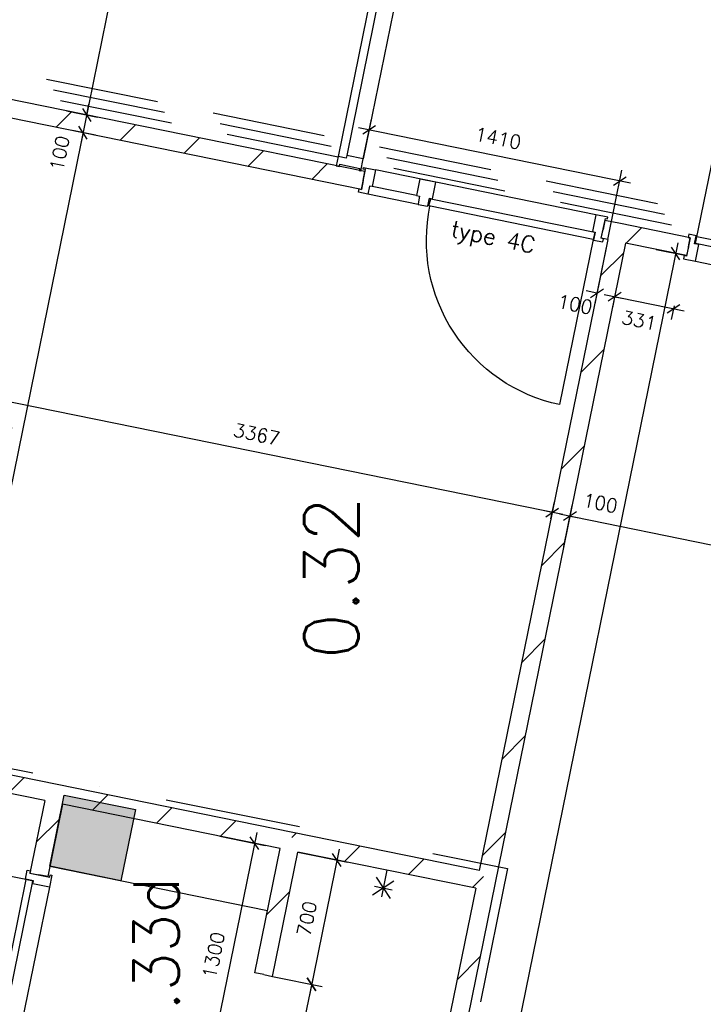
# Model space of a CAD drawing. Extents: x -29284 to 2055880, y -64816 to 121103.
# Tile 28 of 123: x 24519 to 28288, y 29787 to 35217. Entities that reach past the tile are written whole.
import ezdxf

# ---------------------------------------------------------------- set-up
doc = ezdxf.new("R2010")
doc.units = 0
doc.header["$LTSCALE"] = 50
doc.header["$MEASUREMENT"] = 0
doc.header["$PDMODE"] = 3
doc.header["$PDSIZE"] = 0.1
doc.linetypes.add('DASHDOT', pattern=[1, 0.5, -0.25, 0, -0.25])
doc.linetypes.add('DASHED', pattern=[0.75, 0.5, -0.25])
doc.layers.get('0').update_dxf_attribs({"linetype": 'CONTINUOUS'})
doc.layers.get('DEFPOINTS').update_dxf_attribs({"linetype": 'CONTINUOUS'})
for name, color, linetype in [('_BRANDCOMPART', 6, 'DASHDOT'), ('_DETAILNUMMERS', 4, 'CONTINUOUS'), ('A--A22--_F123-', 9, 'CONTINUOUS'), ('A--A28--_F12--', 7, 'CONTINUOUS'), ('A--L21--', 3, 'CONTINUOUS'), ('A--L22--', 3, 'CONTINUOUS'), ('A--L22--_F-2--', 7, 'CONTINUOUS'), ('A--L28--', 7, 'CONTINUOUS'), ('A--L28--_F12--', 7, 'CONTINUOUS'), ('A--L32--', 7, 'CONTINUOUS'), ('A--L32--_F-23-', 2, 'CONTINUOUS'), ('A--L32--_F123-', 1, 'CONTINUOUS'), ('A--L32--_F123-DRAAIR', 7, 'CONTINUOUS'), ('A--L74--_F-23-', 7, 'CONTINUOUS'), ('A--M$1A-_F123-', 1, 'CONTINUOUS'), ('A--M1$A-_F123-', 1, 'CONTINUOUS'), ('A--T$1A-_F123-_RN', 4, 'CONTINUOUS'), ('NIEUWE_INDELING', 2, 'CONTINUOUS'), ('TEKST_KOZIJNMERK', 2, 'CONTINUOUS'), ('X--LR---_CP', 7, 'CONTINUOUS')]:
    doc.layers.add(name, color=color, linetype=linetype)
doc.styles.add('ALFA-0_25', font='ROMANS')
doc.styles.add('HIEMSTRA', font='romans.shx')
doc.dimstyles.new('1op2', dxfattribs={"dimscale": 30, "dimtxt": 2.5, "dimasz": 2, "dimexe": 2, "dimexo": 0, "dimgap": 2, "dimtad": 1, "dimdec": 0, "dimzin": 0, "dimdsep": 46, "dimtxsty": 'HIEMSTRA', "dimblk1": 'OBLIQUE', "dimblk2": 'OBLIQUE', "dimsah": 1, "dimcen": -3, "dimdle": 2, "dimclrd": 2, "dimclre": 2, "dimclrt": 3, "dimadec": 0, "dimazin": 0, "dimtfac": 1, "dimtdec": 0, "dimtofl": 0, "dimtmove": 2, "dimatfit": 3, "dimldrblk": 'OBLIQUE', "dimfxl": 1, "dimtvp": 0.833333, "dimtolj": 1, "dimtzin": 0, "dimarcsym": 0})
doc.dimstyles.new('STANDARD$0', dxfattribs={"dimscale": 30, "dimtxt": 2.5, "dimasz": 2, "dimexe": 2, "dimexo": 0, "dimgap": 2, "dimtad": 1, "dimdec": 0, "dimzin": 0, "dimdsep": 46, "dimtxsty": 'ALFA-0_25', "dimblk1": 'OBLIQUE', "dimblk2": 'OBLIQUE', "dimsah": 1, "dimcen": -3, "dimdle": 2, "dimclrd": 1, "dimclre": 1, "dimclrt": 2, "dimadec": 0, "dimazin": 0, "dimtfac": 0.666667, "dimtofl": 0, "dimtmove": 2, "dimatfit": 3, "dimldrblk": 'OBLIQUE', "dimfxl": 1, "dimtvp": 0.833333, "dimtolj": 1, "dimtzin": 0, "dimarcsym": 0})

# ---------------------------------------------------------------- blocks, each defined once
blk = doc.blocks.new('Q020439-')
at = {"layer": 'A--A28--_F12--', "color": 8}
for points in [[(-200, -200), (-200, 200), (200, 200)], [(-200, -200), (200, 200), (200, -200)]]:
    blk.add_solid(points, dxfattribs=at)
at = {"layer": 'A--L28--_F12--', "color": 3, "linetype": 'Continuous'}
blk.add_lwpolyline([(-200, -200), (-200, 200), (200, 200), (200, -200)], close=True, dxfattribs=at)
at = {"layer": 'X--LR---_CP'}
for p in [(-200, 0), (-200, 0), (200, 0)]:
    blk.add_point(p, dxfattribs=at)
blk = doc.blocks.new('*U1285')
at = {"layer": 'A--A22--_F123-', "linetype": 'Continuous'}
h = blk.add_hatch(dxfattribs=at)
h.set_pattern_fill('ALFALINE', color=256, scale=300, style=0)
h.set_pattern_definition([(45, (-28205.92, -33964.4), (-212.132, 212.132), [])])
h.paths.add_polyline_path([(0, 0), (-10, -49), (-345.7, 19.4), (-384.7, 78.4), (-374.7, 127.4), (10, 49)])
at = {"layer": 'A--L22--_F-2--', "color": 3, "linetype": 'Continuous'}
for points in [[(0, 0), (10, 49), (-374.7, 127.4), (-374.7, 127.4)], [(0, 0), (-10, -49), (-345.7, 19.4), (-345.7, 19.4)]]:
    blk.add_lwpolyline(points, dxfattribs=at)
blk = doc.blocks.new('Q0340081')
at = {"layer": 'A--L32--_F123-', "color": 2, "linetype": 'Continuous'}
blk.add_lwpolyline([(0, 0), (0, -40), (926.12, -40), (923.12, 0), (0, 0)], close=True, dxfattribs=at)
at = {"layer": 'A--L32--_F123-', "color": 1, "linetype": 'Continuous'}
blk.add_lwpolyline([(0, -40), (0, -970, 0.4142136), (930, -40)], format="xyb", dxfattribs=at)
blk = doc.blocks.new('dr_930en530type22')
at = {"layer": 'A--L32--_F-23-'}
for points in [[(-1561, -121), (-1561, -139), (-1494, -139), (-1494, -45.2), (-1519, -45.2), (-1519, 0), (-1561, 0), (-1561, -18), (-1549, -18), (-1549, -121), (-1561, -121)], [(0, -121), (0, -139), (-67, -139), (-67, -45.2), (-42, -45.2), (-42, 0), (0, 0), (0, -18), (-12, -18), (-12, -121), (0, -121)]]:
    blk.add_lwpolyline(points, close=True, dxfattribs=at)
at = {"layer": 'A--L32--_F-23-', "color": 2, "linetype": 'Continuous'}
blk.add_lwpolyline([(-1514, -43.2), (-1514, -3.2), (-985.5, -3.2), (-988.5, -43.2), (-1514, -43.2)], close=True, dxfattribs=at)
at = {"layer": 'A--L32--_F123-', "color": 1, "linetype": 'Continuous'}
blk.add_line((-1514, -24.2), (-1514, 533.7), dxfattribs=at)
at = {"layer": 'A--L32--_F123-', "color": 1}
blk.add_line((-1494, -139), (-67, -139), dxfattribs=at)
at = {"layer": 'A--L32--_F123-', "color": 1, "linetype": 'Continuous', "extrusion": (1.25066e-18, -1.26086e-19, -1)}
blk.add_ellipse((-1509, -24.2), major_axis=(209.5, 526.3), ratio=0.911862, start_param=-0.430788, end_param=1.185075, dxfattribs=at)
at = {"layer": 'A--L32--', "linetype": 'Continuous', "rotation": 179.9962903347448}
blk.add_blockref('Q0340081', (-47, -43.2), dxfattribs=at)
blk = doc.blocks.new('_OBLIQUE')
at = {"color": 0, "linetype": 'ByBlock'}
blk.add_line((-0.5, -0.5), (0.5, 0.5), dxfattribs=at)
blk = doc.blocks.new('*D846')
at = {"layer": 'A--M$1A-_F123-', "color": 2, "linetype": 'Continuous', "lineweight": -2, "transparency": 16777216}
for p, q in [((27519.3, 32311.2), (27565.5, 32537.7)), ((27494.7, 32490.9), (31222.8, 31731.5)), ((31129.8, 31575.8), (31175.9, 31802.3))]:
    blk.add_line(p, q, dxfattribs=at)
at = {"layer": 'DEFPOINTS', "color": 0, "linetype": 'Continuous', "transparency": 16777216}
for p in [(27519.3, 32311.2, -1.2), (31164, 31743.5), (31129.8, 31575.8)]:
    blk.add_point(p, dxfattribs=at)
at = {"layer": 'A--M$1A-_F123-', "color": 2, "linetype": 'Continuous', "lineweight": -2, "transparency": 16777216, "xscale": 60, "yscale": 60, "zscale": 60}
for p, rotation in [((27553.5, 32478.9), 168.4862903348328), ((31164, 31743.5), 348.4862903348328)]:
    blk.add_blockref('_OBLIQUE', p, dxfattribs=dict(at, rotation=rotation))
at = {"layer": 'A--M$1A-_F123-', "color": 3, "linetype": 'Continuous', "transparency": 16777216, "insert": (29378.2, 32206.8), "char_height": 75, "attachment_point": 5, "rotation": 348.4863, "style": 'HIEMSTRA'}
blk.add_mtext('\\A1;3685', dxfattribs=at)
blk = doc.blocks.new('*D847')
at = {"layer": 'A--M$1A-_F123-', "color": 2, "linetype": 'Continuous', "lineweight": -2, "transparency": 16777216}
for p, q in [((27448.5, 32464.6), (27467.5, 32557.7)), ((27546.5, 32444.6), (27565.5, 32537.7)), ((27455.5, 32498.9), (27396.7, 32510.9)), ((27553.5, 32478.9), (27612.3, 32467))]:
    blk.add_line(p, q, dxfattribs=at)
at = {"layer": 'DEFPOINTS', "color": 0, "linetype": 'Continuous', "transparency": 16777216}
for p in [(27553.5, 32478.9), (27448.5, 32464.6, -1.2), (27546.5, 32444.6, -1.2)]:
    blk.add_point(p, dxfattribs=at)
at = {"layer": 'A--M$1A-_F123-', "color": 2, "linetype": 'Continuous', "lineweight": -2, "transparency": 16777216, "xscale": 60, "yscale": 60, "zscale": 60}
for p, rotation in [((27455.5, 32498.9), 348.4862903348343), ((27553.5, 32478.9), 168.4862903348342)]:
    blk.add_blockref('_OBLIQUE', p, dxfattribs=dict(at, rotation=rotation))
at = {"layer": 'A--M$1A-_F123-', "color": 3, "linetype": 'Continuous', "transparency": 16777216, "insert": (27720.6, 32551.1), "char_height": 75, "attachment_point": 5, "rotation": 348.4863, "style": 'HIEMSTRA'}
blk.add_mtext('\\A1;100', dxfattribs=at)
blk = doc.blocks.new('*D849')
at = {"layer": 'A--M1$A-_F123-', "color": 2, "lineweight": -2, "transparency": 16777216}
for p, q in [((27741.1, 33700.5), (28182.8, 33610.6)), ((27803, 33704.1), (27787.9, 33629.8)), ((28127.2, 33638.1), (28112.1, 33563.7))]:
    blk.add_line(p, q, dxfattribs=at)
at = {"layer": 'DEFPOINTS', "color": 0, "transparency": 16777216}
for p in [(27803, 33704.1, -0.5), (28124, 33622.5), (28127.2, 33638.1, 0.7)]:
    blk.add_point(p, dxfattribs=at)
at = {"layer": 'A--M1$A-_F123-', "color": 2, "lineweight": -2, "transparency": 16777216, "xscale": 60, "yscale": 60, "zscale": 60}
for p, rotation in [((27799.9, 33688.6), 168.4862903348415), ((28124, 33622.5), 348.4862903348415)]:
    blk.add_blockref('_OBLIQUE', p, dxfattribs=dict(at, rotation=rotation))
at = {"layer": 'A--M1$A-_F123-', "color": 3, "transparency": 16777216, "insert": (27934.8, 33558.2), "char_height": 75, "attachment_point": 5, "rotation": 348.4863, "style": 'HIEMSTRA'}
blk.add_mtext('\\A1;331', dxfattribs=at)
blk = doc.blocks.new('DR_780TYPE2')
at = {"layer": 'A--L32--_F123-', "color": 1}
blk.add_line((67, 0), (817, 0), dxfattribs=at)
at = {"layer": 'A--L32--_F123-'}
for points in [[(0, 9), (0, 0), (67, 0), (67, 93.8), (50, 93.8), (50, 139), (0, 139), (0, 121), (12, 121), (12, 9), (0, 9)], [(52, 95.6), (52, 135.6), (832, 135.6), (829, 95.6), (52, 95.6)], [(884, 9), (884, 0), (817, 0), (817, 93.8), (834, 93.8), (834, 139), (884, 139), (884, 121), (872, 121), (872, 9), (884, 9)]]:
    blk.add_lwpolyline(points, close=True, dxfattribs=at)
at = {"layer": 'A--L32--_F123-DRAAIR', "color": 1}
blk.add_lwpolyline([(52, 135.6), (52, 915.6, -0.423925), (824.9, 135.8)], format="xyb", dxfattribs=at)
at = {"layer": 'X--LR---_CP', "color": 1}
for p in [(12, 121), (12, 9)]:
    blk.add_point(p, dxfattribs=at)
at = {"layer": 'X--LR---_CP', "color": 2}
for p in [(872, 121), (872, 9)]:
    blk.add_point(p, dxfattribs=at)
at = {"layer": 'X--LR---_CP'}
blk.add_point((0, 0), dxfattribs=at)
blk = doc.blocks.new('*D909')
at = {"layer": 'A--M$1A-_F123-', "color": 1, "linetype": 'Continuous', "lineweight": -2, "transparency": 16777216}
for p, q in [((27408.9, 1589.5), (33528.6, 31632.2)), ((33516.7, 31573.4), (33575.5, 31561.4)), ((27420.9, 1648.3), (27479.7, 1636.3))]:
    blk.add_line(p, q, dxfattribs=at)
at = {"layer": 'DEFPOINTS', "color": 0, "linetype": 'Continuous', "transparency": 16777216}
for p in [(33516.7, 31573.4), (33516.7, 31573.4), (27420.9, 1648.3)]:
    blk.add_point(p, dxfattribs=at)
at = {"layer": 'A--M$1A-_F123-', "color": 1, "linetype": 'Continuous', "lineweight": -2, "transparency": 16777216, "xscale": 60, "yscale": 60, "zscale": 60}
for p, rotation in [((33516.7, 31573.4), 78.48629033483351), ((27420.9, 1648.3), 258.4862903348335)]:
    blk.add_blockref('_OBLIQUE', p, dxfattribs=dict(at, rotation=rotation))
at = {"layer": 'A--M$1A-_F123-', "color": 2, "linetype": 'Continuous', "transparency": 16777216, "insert": (30373.2, 16630.3), "char_height": 75, "attachment_point": 5, "rotation": 78.4863, "style": 'ALFA-0_25'}
blk.add_mtext('\\A1;30540', dxfattribs=at)
blk = doc.blocks.new('*U1107')
at = {"layer": 'A--A22--_F123-', "linetype": 'Continuous'}
h = blk.add_hatch(dxfattribs=at)
h.set_pattern_fill('ALFALINE', color=256, scale=300, style=0)
h.set_pattern_definition([(45, (-27821.2, -34042.78), (-212.132, 212.132), [])])
h.paths.add_polyline_path([(0, 0), (39, -59), (-679.7, -3587), (-728.6, -3577), (-767.7, -3518.1), (-59, -39)])
at = {"layer": 'A--L22--_F-2--', "color": 3, "linetype": 'Continuous'}
for points in [[(-59, -39), (-59, -39), (-767.7, -3518.1), (-767.7, -3518.1)], [(39, -59), (39, -59), (-679.7, -3587), (-679.7, -3587)]]:
    blk.add_lwpolyline(points, dxfattribs=at)
blk = doc.blocks.new('*U1104')
at = {"layer": 'A--A22--_F123-', "linetype": 'Continuous'}
h = blk.add_hatch(dxfattribs=at)
h.set_pattern_fill('ALFALINE', color=256, scale=300, style=0)
h.set_pattern_definition([(45, (-26014.7, -30685.3), (-212.132, 212.132), [])])
h.paths.add_polyline_path([(0, 0), (-59, -39), (-1259.5, 205.5), (-1298.5, 264.5), (-1288.6, 313.5), (10, 49)])
at = {"layer": 'A--L22--_F-2--', "color": 3, "linetype": 'Continuous'}
for points in [[(10, 49), (10, 49), (-1288.6, 313.5), (-1288.6, 313.5)], [(-59, -39), (-59, -39), (-1259.5, 205.5), (-1259.5, 205.5)]]:
    blk.add_lwpolyline(points, dxfattribs=at)
blk = doc.blocks.new('*U1091')
at = {"layer": 'A--A22--_F123-', "linetype": 'Continuous'}
h = blk.add_hatch(dxfattribs=at)
h.set_pattern_fill('ALFALINE', color=256, scale=300, style=0)
h.set_pattern_definition([(45, (-24716.16, -30949.8), (-212.132, 212.132), [])])
h.paths.add_polyline_path([(0, 0), (39, -59), (-42.5, -459), (-91.5, -449), (-140.5, -439), (-59, -39)])
at = {"layer": 'A--L22--_F-2--', "color": 3, "linetype": 'Continuous'}
for points in [[(-59, -39), (-59, -39), (-140.5, -439), (-91.5, -449)], [(39, -59), (39, -59), (-42.5, -459), (-91.5, -449)]]:
    blk.add_lwpolyline(points, dxfattribs=at)
blk = doc.blocks.new('*U1089')
at = {"layer": 'A--A22--_F123-', "linetype": 'Continuous'}
h = blk.add_hatch(dxfattribs=at)
h.set_pattern_fill('ALFALINE', color=256, scale=300, style=0)
h.set_pattern_definition([(45, (-25865, -29950.4), (-212.132, 212.132), [])])
h.paths.add_polyline_path([(0, 0), (-49, 10), (90.7, 695.9), (149.7, 734.9), (188.7, 675.9), (49, -10)])
at = {"layer": 'A--L22--_F-2--', "color": 3, "linetype": 'Continuous'}
for points in [[(0, 0), (-49, 10), (90.7, 695.9), (90.7, 695.9)], [(0, 0), (49, -10), (188.7, 675.9), (188.7, 675.9)]]:
    blk.add_lwpolyline(points, dxfattribs=at)
blk = doc.blocks.new('*U1088')
at = {"layer": 'A--A22--_F123-', "linetype": 'Continuous'}
h = blk.add_hatch(dxfattribs=at)
h.set_pattern_fill('ALFALINE', color=256, scale=300, style=0)
h.set_pattern_definition([(45, (-27092.56, -30465.74), (-212.132, 212.132), [])])
h.paths.add_polyline_path([(0, 0), (-59, -39), (-1038.9, 160.6), (-1077.9, 219.6), (-1067.9, 268.6), (-39, 59)])
at = {"layer": 'A--L22--_F-2--', "color": 3, "linetype": 'Continuous'}
for points in [[(-39, 59), (-39, 59), (-1067.9, 268.6), (-1067.9, 268.6)], [(-59, -39), (-59, -39), (-1038.9, 160.6), (-1038.9, 160.6)]]:
    blk.add_lwpolyline(points, dxfattribs=at)
blk = doc.blocks.new('*U1087')
at = {"layer": 'A--A22--_F123-', "linetype": 'Continuous'}
h = blk.add_hatch(dxfattribs=at)
h.set_pattern_fill('ALFALINE', color=256, scale=300, style=0)
h.set_pattern_definition([(45, (-27092.56, -30465.74), (-212.132, 212.132), [])])
h.paths.add_polyline_path([(0, 0), (49, -10), (-230.4, -1381.8), (-279.4, -1371.8), (-318.5, -1312.9), (-59, -39)])
at = {"layer": 'A--L22--_F-2--', "color": 3, "linetype": 'Continuous'}
for points in [[(-59, -39), (-59, -39), (-318.5, -1312.9), (-318.5, -1312.9)], [(49, -10), (49, -10), (-230.4, -1381.8), (-230.4, -1381.8)]]:
    blk.add_lwpolyline(points, dxfattribs=at)
blk = doc.blocks.new('*U1080')
at = {"layer": 'A--A22--_F123-', "linetype": 'Continuous'}
h = blk.add_hatch(dxfattribs=at)
h.set_pattern_fill('ALFALINE', color=256, scale=300, style=0)
h.set_pattern_definition([(45, (-24716.16, -30949.8), (-212.132, 212.132), [])])
h.paths.add_polyline_path([(0, 0), (-59, -39), (-1009.6, 154.6), (-999.6, 203.6), (-940.6, 242.6), (10, 49)])
at = {"layer": 'A--L22--_F-2--', "color": 3, "linetype": 'Continuous'}
for points in [[(10, 49), (10, 49), (-940.6, 242.6), (-940.6, 242.6)], [(-59, -39), (-59, -39), (-1009.6, 154.6), (-1009.6, 154.6)]]:
    blk.add_lwpolyline(points, dxfattribs=at)
blk = doc.blocks.new('dr_930type4')
at = {"layer": 'A--L32--_F123-', "color": 1}
for p, q in [((67, 0), (1307, 0)), ((1057, -93.8), (1307, -93.8)), ((1038, -139), (1322, -139))]:
    blk.add_line(p, q, dxfattribs=at)
at = {"layer": 'A--L32--_F123-'}
for points in [[(0, -9), (0, 0), (67, 0), (67, -93.8), (52, -93.8), (52, -139), (0, -139), (0, -121), (12, -121), (12, -9), (0, -9)], [(969, 0), (1055, 0), (1057, 0), (1057, -93.8), (1057, -93.8), (1040, -93.8), (1040, -137), (1038, -139), (986, -139), (984, -137), (984, -93.8), (969, -93.8), (967, -93.8), (967, 0)], [(1374, -9), (1374, 0), (1307, 0), (1307, -93.8), (1322, -93.8), (1322, -139), (1374, -139), (1374, -121), (1362, -121), (1362, -9), (1374, -9)], [(54, -95.6), (54, -135.6), (980.1, -135.6), (977.1, -95.6), (54, -95.6)]]:
    blk.add_lwpolyline(points, close=True, dxfattribs=at)
blk.add_point((1374, 0), dxfattribs=at)
blk.add_point((1374, 0), dxfattribs=at)
at = {"layer": 'A--L32--_F123-DRAAIR', "color": 1}
blk.add_lwpolyline([(54, -135.6), (54, -1065.6, 0.414214), (973, -135.8)], format="xyb", dxfattribs=at)
at = {"layer": 'X--LR---_CP', "color": 1, "linetype": 'Continuous'}
blk.add_point((0, 0), dxfattribs=at)
at = {"layer": 'X--LR---_CP', "color": 1}
blk.add_point((982, 0), dxfattribs=at)
blk = doc.blocks.new('*U1078')
at = {"layer": 'A--A22--_F123-', "linetype": 'Continuous'}
h = blk.add_hatch(dxfattribs=at)
h.set_pattern_fill('ALFALINE', color=256, scale=300, style=0)
h.set_pattern_definition([(45, (-27821.2, -34042.78), (-212.132, 212.132), [])])
h.paths.add_polyline_path([(0, 0), (-59, -39), (-95.2, -31.6), (-85.2, 17.4), (-75.3, 66.4), (10, 49)])
at = {"layer": 'A--L22--_F-2--', "color": 3, "linetype": 'Continuous'}
for points in [[(10, 49), (10, 49), (-75.3, 66.4), (-85.2, 17.4)], [(-59, -39), (-59, -39), (-95.2, -31.6), (-85.2, 17.4)]]:
    blk.add_lwpolyline(points, dxfattribs=at)
blk = doc.blocks.new('*D938')
at = {"layer": 'A--M$1A-_F123-', "color": 2, "lineweight": -2, "transparency": 16777216}
for p, q in [((24186.1, 33316.4), (24144.5, 33112.2)), ((27514.3, 32487), (24097.7, 33182.9)), ((27448.5, 32464.6), (27467.5, 32557.7))]:
    blk.add_line(p, q, dxfattribs=at)
at = {"layer": 'DEFPOINTS', "color": 0, "transparency": 16777216}
for p in [(24186.1, 33316.4), (24156.5, 33171), (27448.5, 32464.6, -1.2)]:
    blk.add_point(p, dxfattribs=at)
at = {"layer": 'A--M$1A-_F123-', "color": 2, "lineweight": -2, "transparency": 16777216, "xscale": 60, "yscale": 60, "zscale": 60}
for p, rotation in [((24156.5, 33171), 168.4862903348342), ((27455.5, 32499), 348.4862903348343)]:
    blk.add_blockref('_OBLIQUE', p, dxfattribs=dict(at, rotation=rotation))
at = {"layer": 'A--M$1A-_F123-', "color": 3, "transparency": 16777216, "insert": (25825.5, 32930.5), "char_height": 75, "attachment_point": 5, "rotation": 348.4863, "style": 'HIEMSTRA'}
blk.add_mtext('\\A1;3367', dxfattribs=at)
blk = doc.blocks.new('*D942')
at = {"layer": 'A--M$1A-_F123-', "color": 2, "lineweight": -2, "transparency": 16777216}
for p, q in [((27762.2, 34003.8), (27690.1, 33649.7)), ((27702.1, 33708.5), (27643.3, 33720.5)), ((27803, 33704.1), (27787.9, 33629.8)), ((27799.9, 33688.6), (27858.7, 33676.6))]:
    blk.add_line(p, q, dxfattribs=at)
at = {"layer": 'DEFPOINTS', "color": 0, "transparency": 16777216}
for p in [(27762.2, 34003.8), (27702.1, 33708.5), (27803, 33704.1, -0.5)]:
    blk.add_point(p, dxfattribs=at)
at = {"layer": 'A--M$1A-_F123-', "color": 2, "lineweight": -2, "transparency": 16777216, "xscale": 60, "yscale": 60, "zscale": 60}
for p, rotation in [((27702.1, 33708.5), 348.4862903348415), ((27799.9, 33688.6), 168.4862903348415)]:
    blk.add_blockref('_OBLIQUE', p, dxfattribs=dict(at, rotation=rotation))
at = {"layer": 'A--M$1A-_F123-', "color": 3, "transparency": 16777216, "insert": (27581.4, 33647.3), "char_height": 75, "attachment_point": 5, "rotation": 348.4863, "style": 'HIEMSTRA'}
blk.add_mtext('\\A1;100', dxfattribs=at)
blk = doc.blocks.new('*D943')
at = {"layer": 'A--M$1A-_F123-', "color": 2, "lineweight": -2, "transparency": 16777216}
for p, q in [((26413.9, 34448.8), (26458.5, 34667.4)), ((27886.9, 34315.2), (26387.7, 34620.6)), ((27762.2, 34003.8), (27840.1, 34386))]:
    blk.add_line(p, q, dxfattribs=at)
at = {"layer": 'DEFPOINTS', "color": 0, "transparency": 16777216}
for p in [(26446.5, 34608.6), (26413.9, 34448.8), (27762.2, 34003.8)]:
    blk.add_point(p, dxfattribs=at)
at = {"layer": 'A--M$1A-_F123-', "color": 2, "lineweight": -2, "transparency": 16777216, "xscale": 60, "yscale": 60, "zscale": 60}
for p, rotation in [((26446.5, 34608.6), 168.4862903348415), ((27828.1, 34327.2), 348.4862903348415)]:
    blk.add_blockref('_OBLIQUE', p, dxfattribs=dict(at, rotation=rotation))
at = {"layer": 'A--M$1A-_F123-', "color": 3, "transparency": 16777216, "insert": (27156.8, 34563.5), "char_height": 75, "attachment_point": 5, "rotation": 348.4863, "style": 'HIEMSTRA'}
blk.add_mtext('\\A1;1410', dxfattribs=at)
blk = doc.blocks.new('*D944')
at = {"layer": 'A--M$1A-_F123-', "color": 2, "lineweight": -2, "transparency": 16777216}
for p, q in [((25525.5, 37817), (24876.8, 34632.4)), ((25401.2, 37781), (25572.3, 37746.2)), ((24776.5, 34714), (24947.6, 34679.2))]:
    blk.add_line(p, q, dxfattribs=at)
at = {"layer": 'DEFPOINTS', "color": 0, "transparency": 16777216}
for p in [(25401.2, 37781), (24776.5, 34714), (24888.8, 34691.1)]:
    blk.add_point(p, dxfattribs=at)
at = {"layer": 'A--M$1A-_F123-', "color": 2, "lineweight": -2, "transparency": 16777216, "xscale": 60, "yscale": 60, "zscale": 60}
for p, rotation in [((25513.5, 37758.2), 78.48629033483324), ((24888.8, 34691.1), 258.4862903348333)]:
    blk.add_blockref('_OBLIQUE', p, dxfattribs=dict(at, rotation=rotation))
at = {"layer": 'A--M$1A-_F123-', "color": 3, "transparency": 16777216, "insert": (25105.6, 36244.1), "char_height": 75, "attachment_point": 5, "rotation": 78.4863, "style": 'HIEMSTRA'}
blk.add_mtext('\\A1;3130', dxfattribs=at)
blk = doc.blocks.new('*D945')
at = {"layer": 'A--M$1A-_F123-', "color": 2, "lineweight": -2, "transparency": 16777216}
for p, q in [((24776.5, 34714), (24947.6, 34679.2)), ((24888.8, 34691.1), (24900.8, 34749.9)), ((24936.9, 34579.3), (24810, 34605.1)), ((24868.8, 34593.2), (24856.8, 34534.4))]:
    blk.add_line(p, q, dxfattribs=at)
at = {"layer": 'DEFPOINTS', "color": 0, "transparency": 16777216}
for p in [(24776.5, 34714), (24868.8, 34593.2), (24936.9, 34579.3)]:
    blk.add_point(p, dxfattribs=at)
at = {"layer": 'A--M$1A-_F123-', "color": 2, "lineweight": -2, "transparency": 16777216, "xscale": 60, "yscale": 60, "zscale": 60}
for p, rotation in [((24888.8, 34691.1), 258.4862903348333), ((24868.8, 34593.2), 78.48629033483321)]:
    blk.add_blockref('_OBLIQUE', p, dxfattribs=dict(at, rotation=rotation))
at = {"layer": 'A--M$1A-_F123-', "color": 3, "transparency": 16777216, "insert": (24740.3, 34480.1), "char_height": 75, "attachment_point": 5, "rotation": 78.4863, "style": 'HIEMSTRA'}
blk.add_mtext('\\A1;100', dxfattribs=at)
blk = doc.blocks.new('*D946')
at = {"layer": 'A--M$1A-_F123-', "color": 2, "lineweight": -2, "transparency": 16777216}
for p, q in [((24880.8, 34651.9), (24148.2, 31055.3)), ((24936.9, 34579.3), (24810, 34605.1)), ((24228.3, 31100.2), (24101.3, 31126.1))]:
    blk.add_line(p, q, dxfattribs=at)
at = {"layer": 'DEFPOINTS', "color": 0, "transparency": 16777216}
for p in [(24936.9, 34579.3), (24160.1, 31114.1), (24228.3, 31100.2)]:
    blk.add_point(p, dxfattribs=at)
at = {"layer": 'A--M$1A-_F123-', "color": 2, "lineweight": -2, "transparency": 16777216, "xscale": 60, "yscale": 60, "zscale": 60}
for p, rotation in [((24868.8, 34593.2), 78.48629033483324), ((24160.1, 31114.1), 258.4862903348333)]:
    blk.add_blockref('_OBLIQUE', p, dxfattribs=dict(at, rotation=rotation))
at = {"layer": 'A--M$1A-_F123-', "color": 3, "transparency": 16777216, "insert": (24418.9, 32873.1), "char_height": 75, "attachment_point": 5, "rotation": 78.4863, "style": 'HIEMSTRA'}
blk.add_mtext('\\A1;3550', dxfattribs=at)
blk = doc.blocks.new('*D962')
at = {"layer": 'A--M$1A-_F123-', "color": 2, "lineweight": -2, "transparency": 16777216}
for p, q in [((25826.1, 30733.9), (25542.7, 29342.5)), ((25622.9, 30714.1), (25873, 30663.1)), ((25363.4, 29440.2), (25613.5, 29389.3))]:
    blk.add_line(p, q, dxfattribs=at)
at = {"layer": 'DEFPOINTS', "color": 0, "transparency": 16777216}
for p in [(25622.9, 30714.1), (25363.4, 29440.2), (25554.7, 29401.3)]:
    blk.add_point(p, dxfattribs=at)
at = {"layer": 'A--M$1A-_F123-', "color": 2, "lineweight": -2, "transparency": 16777216, "xscale": 60, "yscale": 60, "zscale": 60}
for p, rotation in [((25814.2, 30675.1), 78.48629033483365), ((25554.7, 29401.3), 258.4862903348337)]:
    blk.add_blockref('_OBLIQUE', p, dxfattribs=dict(at, rotation=rotation))
at = {"layer": 'A--M$1A-_F123-', "color": 3, "transparency": 16777216, "insert": (25588.9, 30057.7), "char_height": 75, "attachment_point": 5, "rotation": 78.4863, "style": 'HIEMSTRA'}
blk.add_mtext('\\A1;1300', dxfattribs=at)
blk = doc.blocks.new('*D969')
at = {"layer": 'A--M$1A-_F123-', "color": 2, "lineweight": -2, "transparency": 16777216}
for p, q in [((28148.3, 33986.4), (26223.1, 24535.3)), ((28028.1, 33949.6), (28195.1, 33915.6)), ((26126.8, 24616.1), (26293.8, 24582.1))]:
    blk.add_line(p, q, dxfattribs=at)
at = {"layer": 'DEFPOINTS', "color": 0, "transparency": 16777216}
for p in [(28028.1, 33949.6), (26126.8, 24616.1), (26235.1, 24594.1)]:
    blk.add_point(p, dxfattribs=at)
at = {"layer": 'A--M$1A-_F123-', "color": 2, "lineweight": -2, "transparency": 16777216, "xscale": 60, "yscale": 60, "zscale": 60}
for p, rotation in [((28136.3, 33927.6), 78.48629033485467), ((26235.1, 24594.1), 258.4862903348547)]:
    blk.add_blockref('_OBLIQUE', p, dxfattribs=dict(at, rotation=rotation))
at = {"layer": 'A--M$1A-_F123-', "color": 3, "transparency": 16777216, "insert": (27090.1, 29280.3), "char_height": 75, "attachment_point": 5, "rotation": 78.4863, "style": 'HIEMSTRA'}
blk.add_mtext('\\A1;9525', dxfattribs=at)
blk = doc.blocks.new('*D992')
at = {"layer": 'A--M$1A-_F123-', "color": 2, "lineweight": -2, "transparency": 16777216}
for p, q in [((26053.7, 30626.3), (26326.9, 30570.7)), ((26280.1, 30641.4), (26116.4, 29837.9)), ((25914, 29940.4), (26187.2, 29884.8))]:
    blk.add_line(p, q, dxfattribs=at)
at = {"layer": 'DEFPOINTS', "color": 0, "transparency": 16777216}
for p in [(26053.7, 30626.3), (25914, 29940.4), (26128.4, 29896.7)]:
    blk.add_point(p, dxfattribs=at)
at = {"layer": 'A--M$1A-_F123-', "color": 2, "lineweight": -2, "transparency": 16777216, "xscale": 60, "yscale": 60, "zscale": 60}
for p, rotation in [((26268.1, 30582.7), 78.48629033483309), ((26128.4, 29896.7), 258.4862903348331)]:
    blk.add_blockref('_OBLIQUE', p, dxfattribs=dict(at, rotation=rotation))
at = {"layer": 'A--M$1A-_F123-', "color": 3, "transparency": 16777216, "insert": (26102.7, 30259.2), "char_height": 75, "attachment_point": 5, "rotation": 78.4863, "style": 'HIEMSTRA'}
blk.add_mtext('\\A1;700', dxfattribs=at)
blk = doc.blocks.new('*D993')
at = {"layer": 'A--M$1A-_F123-', "color": 2, "lineweight": -2, "transparency": 16777216}
for p, q in [((25914, 29940.4), (26187.2, 29884.8)), ((26140.4, 29955.5), (25996.7, 29250)), ((25745.2, 29362.5), (26067.4, 29296.8))]:
    blk.add_line(p, q, dxfattribs=at)
at = {"layer": 'DEFPOINTS', "color": 0, "transparency": 16777216}
for p in [(25914, 29940.4), (25745.2, 29362.5), (26008.6, 29308.8)]:
    blk.add_point(p, dxfattribs=at)
at = {"layer": 'A--M$1A-_F123-', "color": 2, "lineweight": -2, "transparency": 16777216, "xscale": 60, "yscale": 60, "zscale": 60}
for p, rotation in [((26128.4, 29896.7), 78.48629033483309), ((26008.6, 29308.8), 258.4862903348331)]:
    blk.add_blockref('_OBLIQUE', p, dxfattribs=dict(at, rotation=rotation))
at = {"layer": 'A--M$1A-_F123-', "color": 3, "transparency": 16777216, "insert": (25973, 29622.2), "char_height": 75, "attachment_point": 5, "rotation": 78.4863, "style": 'HIEMSTRA'}
blk.add_mtext('\\A1;600', dxfattribs=at)
blk = doc.blocks.new('*U1047')
at = {"layer": 'A--A22--_F123-', "linetype": 'Continuous'}
h = blk.add_hatch(dxfattribs=at)
h.set_pattern_fill('ALFALINE', color=256, scale=300, style=0)
h.set_pattern_definition([(45, (-26413.13, -34329.6), (-212.132, 212.132), [])])
h.paths.add_polyline_path([(0, 0), (-10, -49), (-1950.1, 346.2), (-1989.1, 405.2), (-1979.1, 454.2), (10, 49)])
at = {"layer": 'A--L22--_F-2--', "color": 3, "linetype": 'Continuous'}
for points in [[(0, 0), (10, 49), (-1979.1, 454.2), (-1979.1, 454.2)], [(0, 0), (-10, -49), (-1950.1, 346.2), (-1950.1, 346.2)]]:
    blk.add_lwpolyline(points, dxfattribs=at)

msp = doc.modelspace()

# ---------------------------------------------------------------- linework, layer by layer
at = {"layer": '_BRANDCOMPART', "ltscale": 30}
msp.add_lwpolyline([(22385.7, 31507.4), (27208.8, 30535.2), (26018, 24689.4), (31127.9, 23651.8), (31127.9, 23651.8)], dxfattribs=at)
at = {"layer": '_DETAILNUMMERS', "color": 6, "linetype": 'DASHED', "ltscale": 25}
for points in [[(4649.3, 22712.3), (5312.5, 26119.7), (20369.1, 23186.6), (22829.3, 35263.7), (31324.5, 33533.7), (31995.5, 36827.6), (38701.7, 41855.5)], [(4698.4, 22702.7), (5352, 26060.6), (20408.2, 23127.7), (22868.3, 35204.8), (31363.6, 33474.8), (32040.7, 36799), (38731.7, 41815.5)], [(4747.5, 22693.2), (5391.4, 26001.6), (20447.2, 23068.7), (22907.3, 35145.8), (31402.6, 33415.8), (32085.9, 36770.4), (38761.7, 41775.5)]]:
    msp.add_lwpolyline(points, dxfattribs=at)
at = {"layer": 'A--L32--_F123-', "color": 1}
for p, q in [((27005, 37350.3), (26413.9, 34448.8)), ((26674.9, 36426.5), (26274.7, 34461.9)), ((26715.5, 36398.9), (26322.1, 34467.6))]:
    msp.add_line(p, q, dxfattribs=at)
at = {"layer": 'A--L32--_F123-'}
msp.add_lwpolyline([(26391.8, 34385), (26400.6, 34383.2), (26413.9, 34448.8), (26322.1, 34467.6), (26319.1, 34452.9), (26274.7, 34461.9), (26264.4, 34410.9), (26282, 34407.3), (26284.4, 34419.1), (26394.1, 34396.7), (26391.8, 34385)], close=True, dxfattribs=at)
msp.add_point((26405.3, 34382.2), dxfattribs=at)
msp.add_point((26405.3, 34382.2), dxfattribs=at)
at = {"layer": 'A--L74--_F-23-', "color": 1, "linetype": 'Continuous'}
for points in [[(26543.6, 30526.5), (26513.7, 30379.5)], [(26464.7, 30389.5), (26582.7, 30467.6)], [(26484.7, 30487.5), (26562.7, 30369.6)], [(26474.7, 30438.5), (26572.7, 30418.6)]]:
    msp.add_lwpolyline(points, dxfattribs=at)
at = {"layer": 'NIEUWE_INDELING', "color": 10}
msp.add_lwpolyline([(24685.3, 30547.9), (25885.9, 30303.3)], dxfattribs=at)

# ---------------------------------------------------------------- block references
at = {"layer": 'A--L21--', "linetype": 'Continuous'}
for name, p in [('*U1047', (26413.1, 34329.6)), ('*U1078', (27821.2, 34042.8)), ('*U1285', (28205.9, 33964.4))]:
    msp.add_blockref(name, p, dxfattribs=at)
at = {"layer": 'A--L22--'}
for name, p in [('*U1107', (27821.2, 34042.8)), ('*U1080', (24716.2, 30949.8)), ('*U1104', (26014.7, 30685.3)), ('*U1091', (24716.2, 30949.8)), ('*U1088', (27092.6, 30465.7)), ('*U1089', (25865, 29950.4)), ('*U1087', (27092.6, 30465.7))]:
    msp.add_blockref(name, p, dxfattribs=at)
at = {"layer": 'A--L28--', "linetype": 'Continuous', "rotation": 78.48629033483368}
msp.add_blockref('Q020439-', (24921.3, 30704.3), dxfattribs=at)
at = {"layer": 'A--L32--', "linetype": 'Continuous', "xscale": -1, "rotation": 348.4862903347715}
msp.add_blockref('dr_930type4', (27761.9, 34127.3), dxfattribs=at)
at = {"layer": 'A--L32--_F123-', "color": 1, "rotation": 348.4862903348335}
msp.add_blockref('dr_930en530type22', (29737.4, 33722.3), dxfattribs=at)
at = {"layer": 'A--L32--_F123-', "color": 1, "xscale": -1, "rotation": 78.48629033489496}
msp.add_blockref('DR_780TYPE2', (24696.7, 30498.4), dxfattribs=at)

# ---------------------------------------------------------------- texts
at = {"layer": 'A--T$1A-_F123-_RN', "style": 'ALFA-0_25'}
for s, height, p in [('0.32', 300, (26387.3, 31688.6)), ('0.33d', 250, (25397, 29536.8))]:
    msp.add_text(s, height=height, rotation=90, dxfattribs=at).set_placement(p)
at = {"layer": 'TEKST_KOZIJNMERK', "style": 'HIEMSTRA'}
msp.add_text('type 4C', height=90, rotation=348.486, dxfattribs=at).set_placement((26890.6, 34021.5))

# ---------------------------------------------------------------- dimensions: what is measured, and where the dimension line sits
at = {"layer": 'A--M$1A-_F123-'}
for p1, p2, distance, picture, middle in [((25401.2, 37781), (24776.5, 34714), 114.6, '*D944', (25105.6, 36244.1)), ((28028.1, 33949.6), (26126.8, 24616.1), 110.4, '*D969', (27090.1, 29280.3)), ((25622.9, 30714.1), (25363.4, 29440.2), 195.2, '*D962', (25588.9, 30057.7)), ((26053.7, 30626.3), (25914, 29940.4), 218.8, '*D992', (26102.7, 30259.2))]:
    dim = msp.add_aligned_dim(p1=p1, p2=p2, distance=distance, dimstyle='1op2', dxfattribs=at)
    dim.commit()
    dim.dimension.update_dxf_attribs({"geometry": picture, "text_midpoint": middle})
for base, p1, p2, angle, picture, middle in [((24868.8, 34593.2), (24776.5, 34714), (24936.9, 34579.3), 78.4863, '*D945', (24740.3, 34480.1)), ((27702.1, 33708.5), (27803, 33704.1, -0.5), (27762.2, 34003.8), 168.4863, '*D942', (27581.4, 33647.3))]:
    dim = msp.add_linear_dim(base=base, p1=p1, p2=p2, angle=angle, dimstyle='1op2', dxfattribs=at)
    dim.commit()
    dim.dimension.update_dxf_attribs({"geometry": picture, "text_midpoint": middle, "dimtype": 160})
for base, p1, p2, angle, picture, middle in [((24160.1358, 31114.1053), (24936.9395, 34579.2805), (24228.2517, 31100.23), 78.4863, '*D946', (24418.9417, 32873.0918)), ((26446.5, 34608.6), (27762.2, 34003.8), (26413.9, 34448.8), 168.4863, '*D943', (27156.8, 34563.5)), ((24156.5, 33171), (27448.5, 32464.6, -1.2), (24186.1, 33316.4), 168.4863, '*D938', (25825.5, 32930.5)), ((26008.6, 29308.8), (25914, 29940.4), (25745.2, 29362.5), 78.4863, '*D993', (25973, 29622.2))]:
    dim = msp.add_linear_dim(base=base, p1=p1, p2=p2, angle=angle, dimstyle='1op2', dxfattribs=at)
    dim.commit()
    dim.dimension.update_dxf_attribs({"geometry": picture, "text_midpoint": middle})
at = {"layer": 'A--M$1A-_F123-', "linetype": 'Continuous'}
dim = msp.add_linear_dim(base=(27553.5, 32478.9), p1=(27448.5, 32464.6, -1.2), p2=(27546.5, 32444.6, -1.2), angle=348.4863, dimstyle='1op2', dxfattribs=at)
dim.commit()
dim.dimension.update_dxf_attribs({"geometry": '*D847', "text_midpoint": (27720.6, 32551.1), "dimtype": 161})
for p1, p2, distance, dimstyle, picture, middle in [((27519.3, 32311.2, -1.2), (31129.8, 31575.8), 171.2, '1op2', '*D846', (29378.2, 32206.8)), ((27420.9, 1648.3), (33516.7, 31573.4), 0, 'STANDARD$0', '*D909', (30373.2, 16630.3))]:
    dim = msp.add_aligned_dim(p1=p1, p2=p2, distance=distance, dimstyle=dimstyle, dxfattribs=at)
    dim.commit()
    dim.dimension.update_dxf_attribs({"geometry": picture, "text_midpoint": middle})
at = {"layer": 'A--M1$A-_F123-'}
dim = msp.add_linear_dim(base=(28124, 33622.5), p1=(27803, 33704.1, -0.5), p2=(28127.2, 33638.1, 0.7), angle=348.4863, dimstyle='1op2', dxfattribs=at)
dim.commit()
dim.dimension.update_dxf_attribs({"geometry": '*D849', "text_midpoint": (27934.8, 33558.2), "dimtype": 161})

doc.saveas('drawing.dxf')
